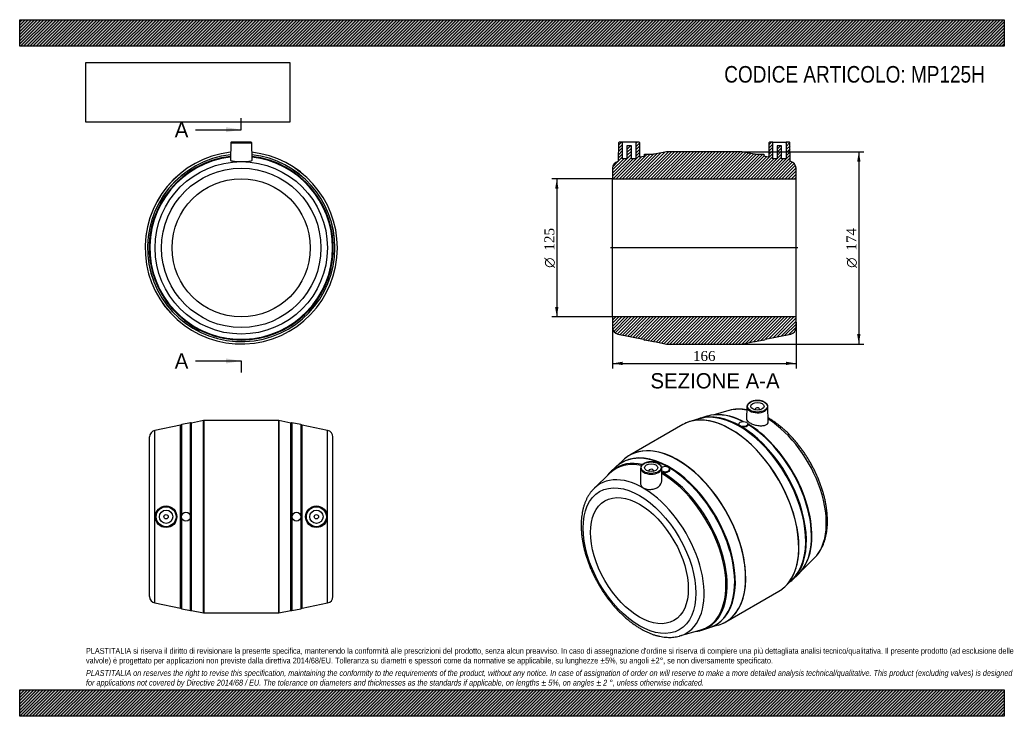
# Model space of a CAD drawing. Header units: millimetres. Extents: x 0 to 891, y 0 to 630.
import ezdxf
from ezdxf.enums import TextEntityAlignment as Align
from ezdxf.lldxf.tags import DXFTag

# ---------------------------------------------------------------- set-up
doc = ezdxf.new("R2010")
doc.units = ezdxf.units.MM
doc.header["$LTSCALE"] = 3
for name, color, linetype in [('Default', 7, 'Continuous'), ('DV4_Default', 7, 'Continuous'), ('MP125H', 7, 'Continuous')]:
    doc.layers.add(name, color=color, linetype=linetype)
doc.styles.add('SEACAD_Solid_Edge_ANSI', font='seans.ttf')
doc.styles.add('SEACAD_Solid_Edge_ANSI1_Symbols', font='semeca1.ttf')
doc.styles.add('SEACAD_Times_New_Roman', font='times.ttf')
tags = doc.linetypes.add('CENTER2', pattern=[28.575, 19.05, -3.175, 3.175, -3.175]).pattern_tags.tags
tags[10:11] = [DXFTag(74, 4), DXFTag(75, 0), DXFTag(340, '0'), DXFTag(46, 0.0), DXFTag(50, 0.0), DXFTag(44, 0.0), DXFTag(45, 0.0)]
tags[8:9] = [DXFTag(74, 4), DXFTag(75, 0), DXFTag(340, '0'), DXFTag(46, 0.0), DXFTag(50, 0.0), DXFTag(44, 0.0), DXFTag(45, 0.0)]
tags[6:7] = [DXFTag(74, 4), DXFTag(75, 0), DXFTag(340, '0'), DXFTag(46, 0.0), DXFTag(50, 0.0), DXFTag(44, 0.0), DXFTag(45, 0.0)]
tags[4:5] = [DXFTag(74, 4), DXFTag(75, 0), DXFTag(340, '0'), DXFTag(46, 0.0), DXFTag(50, 0.0), DXFTag(44, 0.0), DXFTag(45, 0.0)]
doc.dimstyles.new('ANSImm', dxfattribs={"dimtxt": 9, "dimasz": 9, "dimexe": 4.5, "dimexo": 0, "dimgap": 2.25, "dimtad": 1, "dimdsep": 46, "dimtxsty": 'SEACAD_Times_New_Roman', "dimblk1": '_SE_FILLED', "dimblk2": '_SE_FILLED', "dimsah": 1, "dimcen": 4.5, "dimazin": 0, "dimtfac": 0.85, "dimtdec": 3, "dimtofl": 0, "dimtmove": 0, "dimatfit": 3, "dimfxl": 1, "dimarcsym": 0})
picture_1 = doc.add_image_def('image1.jpg', size_in_pixel=(4302, 1260))

# ---------------------------------------------------------------- blocks, each defined once
blk = doc.blocks.new('SE')
at = {"layer": 'MP125H', "color": 7, "linetype": 'Continuous'}
for p, q in [((190.97, 518.66), (190.7, 503.13)), ((190.97, 518.66), (209.98, 518.66)), ((209.48, 519.15), (191.47, 519.15)), ((210.26, 503.13), (209.98, 518.66))]:
    blk.add_line(p, q, dxfattribs=at)
for radius in [78, 72.12, 62.5]:
    blk.add_circle((200.48, 423.65), radius, dxfattribs=at)
for centre, radius, start, end in [((191.47, 518.65), 0.5, 90, 179), ((209.48, 518.65), 0.5, 1, 90), ((200.48, 423.65), 87, 96.37346, 0), ((200.48, 423.65), 86.98, 96.37518, 0), ((200.48, 423.65), 84.83, 96.56315, 0), ((200.48, 423.65), 84.8, 96.5661, 0), ((200.48, 423.65), 87, 0, 83.62654), ((200.48, 423.65), 86.98, 0, 83.62482), ((200.48, 423.65), 84.83, 0, 83.43685), ((200.48, 423.65), 84.8, 0, 83.4339), ((200.48, 423.65), 83.33, 96.70052, 83.29948), ((200.48, 423.65), 82.72, 96.75691, 0), ((200.48, 423.65), 82.72, 0, 83.24309)]:
    blk.add_arc(centre, radius, start, end, dxfattribs=at)
for points, knots in [([(190.7, 503.13), (190.69, 502.89), (190.89, 502.68), (191.74, 502.31), (192.41, 502.16), (194.17, 501.93), (195.24, 501.85), (197.6, 501.76), (198.88, 501.73), (202.75, 501.73), (205.35, 501.79), (207.23, 501.99)], [0.630641, 0.630641, 0.630641, 0.630641, 0.6875, 0.6875, 0.75, 0.75, 0.8125, 0.8125, 0.875, 0.875, 1, 1, 1, 1]), ([(207.23, 501.99), (208.18, 502.09), (208.92, 502.23), (209.95, 502.6), (210.23, 502.82), (210.25, 503.09), (210.26, 503.11), (210.26, 503.13)], [0, 0, 0, 0, 0.0625, 0.0625, 0.125, 0.125, 0.1290584, 0.1290584, 0.1290584, 0.1290584])]:
    blk.add_open_spline(points, degree=3, knots=knots, dxfattribs=at)
blk = doc.blocks.new('SE1')
at = {"layer": 'MP125H', "color": 7, "linetype": 'Continuous'}
for p, q in [((641.83, 276.66), (627.13, 272.48)), ((658.09, 280.05), (657.85, 268.74)), ((665.6, 277.77), (665.6, 277.11)), ((669.6, 277.11), (669.6, 277.77)), ((677.4, 266.45), (677.11, 280.05)), ((615.5, 269.18), (606.86, 266.72)), ((621.73, 271.32), (615.43, 269.37)), ((599.99, 263.83), (552.05, 236.15)), ((650.87, 264.29), (650.87, 264.06)), ((658.87, 263.22), (658.87, 264.29)), ((539.53, 225.55), (534.69, 221.07)), ((546.11, 231.65), (541.7, 227.37)), ((561.93, 224.52), (561.64, 210.94)), ((581.18, 213.26), (580.94, 224.52)), ((588.16, 223.24), (588.16, 223.47)), ((533.74, 219.65), (520.02, 206.32)), ((569.44, 222.25), (569.44, 221.59)), ((573.44, 221.59), (573.44, 222.25)), ((708.01, 132.28), (719.02, 142.96)), ((699.51, 123.74), (704.35, 128.22)), ((692.93, 117.64), (699.38, 123.9)), ((639.05, 85.46), (686.99, 113.14)), ((626.27, 80.89), (632.18, 82.57)), ((597.2, 72.63), (615.6, 77.86)), ((617.31, 77.96), (623.61, 79.92))]:
    blk.add_line(p, q, dxfattribs=at)
for centre, radius, start, end in [((651.72, 231.86), 45.87, 82.09717, 102.15784), ((631.85, 227.5), 45.17, 63.43396, 97.95321), ((559.06, 205.21), 28.12, 107.41801, 126.74501), ((567.53, 190.44), 45.12, 141.99768, 143.94279), ((582.98, 223.4), 3.24, 231.93341, 252.9959), ((669.89, 159.66), 46.89, 322.36295, 359.26646), ((615.71, 107.07), 28.21, 293.58437, 312.33705), ((607.21, 122.24), 45.62, 275.89867, 277.84437)]:
    blk.add_arc(centre, radius, start, end, dxfattribs=at)
for centre, major_axis in [((667.6, 280.38), (-9.01, 0)), ((667.6, 280.38), (-6, 0)), ((654.87, 264.29), (-4, 0)), ((571.44, 224.86), (-9.01, 0)), ((571.44, 224.86), (6, 0)), ((560.83, 140.76), (36.06, -62.46)), ((560.83, 140.76), (31.25, -54.13))]:
    blk.add_ellipse(centre, major_axis=major_axis, ratio=0.57735, dxfattribs=at)
for centre, major_axis, start_param, end_param in [((674.81, 206.57), (39, -67.55), -3.290463, -3.286085), ((674.81, 206.57), (39, -67.55), 2.66543, 2.992722), ((667.6, 279.98), (9.51, 0), 3.12925, 6.252611), ((667.6, 277.77), (-2, 0), 2.451776, 6.283185), ((667.6, 277.77), (-2, 0), 0, 0.689817), ((667.6, 279.98), (9.51, 0), 0, 0.012343), ((667.6, 279.98), (9.51, 0), 6.252611, 6.283185), ((643.63, 188.56), (-43.49, 75.33), 5.979775, 6.213471), ((643.49, 188.48), (43.5, -75.34), 0.135615, 3.002005), ((651.97, 193.38), (-42.4, 73.44), 6.078011, 6.210369), ((643.63, 188.56), (-43.49, 75.33), 3.451344, 5.979775), ((651.34, 193.01), (42.38, -73.4), 0.144492, 2.9971), ((651.97, 193.38), (-42.4, 73.44), 3.348631, 6.078011), ((657.63, 196.65), (41.66, -72.16), -3.348862, -3.271808), ((657.63, 196.65), (41.66, -72.16), 2.41509, 2.934324), ((658.41, 197.1), (41.36, -71.64), -3.864986, -3.819904), ((674.81, 206.57), (39, -67.55), 0.145934, 2.310135), ((643.49, 188.48), (43.5, -75.34), 3.002005, 3.141593), ((658.41, 197.1), (41.36, -71.64), 0.722286, 2.348292), ((657.63, 196.65), (41.66, -72.16), 0.205374, 2.335102), ((595.41, 160.72), (43.49, -75.33), 0, 3.16192), ((595.55, 160.8), (-43.5, 75.34), 3.277548, 6.143383), ((587.07, 155.91), (42.4, -73.44), 0, 3.204238), ((595.41, 160.72), (43.49, -75.33), 3.16192, 3.286085), ((595.55, 160.8), (-43.5, 75.34), 0, 0.072961), ((587.7, 156.27), (42.38, -73.4), 0.119625, 3.019855), ((595.55, 160.8), (-43.5, 75.34), 6.143383, 6.283185), ((581.41, 152.64), (41.66, -72.16), 3.210548, 3.348043), ((580.63, 152.19), (41.36, -71.64), 2.666927, 3.286085), ((581.41, 152.64), (41.66, -72.16), 2.663462, 3.210548), ((587.07, 155.91), (42.4, -73.44), 3.204238, 3.271808), ((571.44, 224.46), (9.51, 0), 3.12925, 6.252611), ((571.44, 222.25), (2, 0), 0, 3.83141), ((584.16, 223.47), (4, 0), 0, 2.545724), ((571.44, 224.46), (9.51, 0), 0, 0.012343), ((571.44, 224.46), (9.51, 0), 6.252611, 6.283185), ((584.16, 223.47), (4, 0), 3.79857, 6.283185), ((564.23, 142.72), (39, -67.55), 0, 3.286085), ((571.44, 222.25), (2, 0), 5.593368, 6.283185), ((580.63, 152.19), (41.36, -71.64), 0, 2.34896), ((581.41, 152.64), (41.66, -72.16), -0.064988, 2.3455), ((674.81, 206.57), (39, -67.55), 0.144492, 0.145934), ((651.97, 193.38), (-42.4, 73.44), 3.214409, 3.348631), ((657.63, 196.65), (41.66, -72.16), 0.130216, 0.205374), ((643.49, 188.48), (43.5, -75.34), 0, 0.135615), ((643.63, 188.56), (-43.49, 75.33), 3.211317, 3.451344), ((595.55, 160.8), (-43.5, 75.34), 3.068643, 3.277548), ((580.63, 152.19), (41.36, -71.64), 6.138693, 6.283185), ((587.07, 155.91), (42.4, -73.44), 6.15297, 6.22332), ((587.07, 155.91), (42.4, -73.44), 6.22332, 6.283185), ((595.41, 160.72), (43.49, -75.33), 6.138693, 6.275931), ((595.41, 160.72), (43.49, -75.33), 6.275931, 6.283185), ((564.23, 142.72), (39, -67.55), 6.138693, 6.283185), ((581.41, 152.64), (41.66, -72.16), -0.207271, -0.064988)]:
    blk.add_ellipse(centre, major_axis=major_axis, ratio=0.57735, start_param=start_param, end_param=end_param, dxfattribs=at)
for points, knots in [([(677.09, 279.79), (677.1, 280.02), (677.11, 280.46), (676.92, 281.21), (676.56, 281.95), (676.03, 282.67), (675.35, 283.33), (674.52, 283.93), (673.55, 284.46), (672.48, 284.9), (671.31, 285.25), (670.07, 285.5), (668.79, 285.65), (667.49, 285.69), (666.19, 285.63), (664.92, 285.46), (663.69, 285.2), (662.54, 284.83), (661.48, 284.37), (660.53, 283.83), (659.71, 283.21), (659.04, 282.52), (658.53, 281.77), (658.22, 280.99), (658.08, 280.39), (658.1, 280.1), (658.11, 280.06)], [0, 0, 0, 0, 0.033698, 0.075545, 0.117543, 0.160134, 0.203407, 0.247175, 0.29118, 0.335225, 0.379225, 0.423165, 0.467059, 0.510927, 0.554793, 0.59868, 0.64261, 0.686611, 0.730707, 0.774911, 0.81921, 0.863489, 0.907513, 0.950963, 0.993625, 1, 1, 1, 1]), ([(657.85, 268.74), (657.85, 268.71), (657.85, 268.69), (657.87, 268.13), (658.13, 267.58), (659.15, 266.46), (659.89, 265.9), (661.75, 264.85), (662.86, 264.36), (665.24, 263.56), (666.53, 263.24), (667.81, 263.03)], [0.7465167, 0.7465167, 0.7465167, 0.7465167, 0.75, 0.75, 0.8125, 0.8125, 0.875, 0.875, 0.9375, 0.9375, 1, 1, 1, 1]), ([(719.06, 143.03), (719.28, 143.23), (719.99, 143.9), (721.26, 145.33), (722.73, 147.21), (724.11, 149.24), (725.36, 151.41), (726.5, 153.7), (727.52, 156.12), (728.41, 158.66), (729.17, 161.31), (729.8, 164.07), (730.3, 166.92), (730.66, 169.87), (730.89, 172.89), (730.98, 176), (730.94, 179.16), (730.77, 182.39), (730.46, 185.67), (730.03, 188.99), (729.46, 192.34), (728.77, 195.72), (727.96, 199.13), (727.02, 202.54), (725.97, 205.97), (724.79, 209.39), (723.51, 212.8), (722.11, 216.19), (720.61, 219.57), (719, 222.91), (717.29, 226.21), (715.49, 229.47), (713.59, 232.68), (711.61, 235.83), (709.54, 238.91), (707.39, 241.92), (705.17, 244.84), (702.88, 247.69), (700.52, 250.44), (698.1, 253.09), (695.62, 255.64), (693.1, 258.08), (690.52, 260.4), (687.91, 262.6), (685.26, 264.67), (682.58, 266.62), (679.95, 268.37), (678.14, 269.48), (677.33, 269.95)], [0, 0, 0, 0, 0.0070211, 0.0278833, 0.0488723, 0.0700124, 0.0913186, 0.1127956, 0.1344386, 0.1562344, 0.178164, 0.2002046, 0.2223321, 0.2445235, 0.2667581, 0.2890183, 0.3112897, 0.333559, 0.3558185, 0.3780637, 0.4002915, 0.4225007, 0.4446907, 0.4668621, 0.489016, 0.511154, 0.5332777, 0.5553894, 0.577491, 0.599585, 0.6216736, 0.6437591, 0.6658441, 0.6879305, 0.7100204, 0.7321161, 0.75422, 0.7763347, 0.7984623, 0.8206053, 0.8427659, 0.8649461, 0.8871477, 0.909372, 0.93162, 0.9538918, 0.9761864, 0.9970495, 0.9970495, 0.9970495, 0.9970495]), ([(658.87, 263.21), (658.87, 263.1), (658.85, 262.99), (658.65, 262.43), (658.12, 262.06), (656.61, 261.66), (655.63, 261.64), (653.7, 261.93), (652.74, 262.24), (651.36, 263.04), (650.93, 263.52), (650.88, 264), (650.87, 264.03), (650.87, 264.06)], [0.095556, 0.095556, 0.095556, 0.095556, 0.125, 0.125, 0.25, 0.25, 0.375, 0.375, 0.5, 0.5, 0.625, 0.625, 0.6340905, 0.6340905, 0.6340905, 0.6340905]), ([(667.81, 263.03), (669.08, 262.83), (670.32, 262.74), (672.65, 262.84), (673.71, 263.02), (675.48, 263.64), (676.2, 264.08), (677.16, 265.14), (677.41, 265.78), (677.4, 266.44), (677.4, 266.44), (677.4, 266.45)], [0, 0, 0, 0, 0.0625, 0.0625, 0.125, 0.125, 0.1875, 0.1875, 0.25, 0.25, 0.2504591, 0.2504591, 0.2504591, 0.2504591]), ([(580.92, 224.26), (580.93, 224.5), (580.94, 224.94), (580.75, 225.69), (580.39, 226.43), (579.87, 227.15), (579.18, 227.81), (578.35, 228.41), (577.39, 228.93), (576.31, 229.38), (575.14, 229.73), (573.91, 229.98), (572.63, 230.12), (571.32, 230.17), (570.02, 230.11), (568.75, 229.94), (567.53, 229.67), (566.37, 229.31), (565.31, 228.85), (564.36, 228.31), (563.54, 227.68), (562.87, 226.99), (562.37, 226.25), (562.05, 225.47), (561.92, 224.87), (561.94, 224.58), (561.94, 224.54)], [0, 0, 0, 0, 0.033698, 0.075545, 0.117543, 0.160134, 0.203407, 0.247175, 0.29118, 0.335225, 0.379225, 0.423165, 0.467059, 0.510927, 0.554793, 0.59868, 0.64261, 0.686611, 0.730707, 0.774911, 0.81921, 0.863489, 0.907513, 0.950963, 0.993625, 1, 1, 1, 1]), ([(588.16, 223.24), (588.16, 222.6), (587.86, 221.95), (586.69, 220.82), (585.81, 220.38), (583.89, 219.98), (582.87, 220.03), (582.04, 220.31)], [0.6340905, 0.6340905, 0.6340905, 0.6340905, 0.75, 0.75, 0.875, 0.875, 1, 1, 1, 1]), ([(520.01, 206.29), (519.6, 205.9), (518.73, 205.05), (517.33, 203.41), (515.88, 201.49), (514.54, 199.41), (513.32, 197.21), (512.22, 194.88), (511.24, 192.42), (510.39, 189.85), (509.67, 187.17), (509.08, 184.38), (508.62, 181.5), (508.29, 178.53), (508.11, 175.47), (508.05, 172.35), (508.13, 169.17), (508.35, 165.92), (508.69, 162.63), (509.16, 159.3), (509.77, 155.94), (510.49, 152.55), (511.35, 149.14), (512.32, 145.72), (513.41, 142.3), (514.62, 138.88), (515.94, 135.47), (517.36, 132.08), (518.9, 128.72), (520.54, 125.39), (522.27, 122.1), (524.11, 118.85), (526.03, 115.66), (528.04, 112.53), (530.13, 109.47), (532.3, 106.49), (534.55, 103.58), (536.86, 100.77), (539.24, 98.05), (541.67, 95.42), (544.16, 92.91), (546.7, 90.5), (549.29, 88.22), (551.91, 86.05), (554.57, 84.02), (557.26, 82.12), (559.97, 80.36), (562.7, 78.74), (565.45, 77.27), (568.2, 75.95), (570.95, 74.79), (573.69, 73.8), (576.42, 72.97), (579.13, 72.3), (581.81, 71.81), (584.46, 71.5), (587.06, 71.35), (589.6, 71.38), (592.09, 71.58), (594.48, 71.96), (596.25, 72.34), (597.09, 72.61), (597.23, 72.65)], [0, 0, 0, 0, 0.010576, 0.026713, 0.042955, 0.059318, 0.075811, 0.092435, 0.109185, 0.12605, 0.143012, 0.160055, 0.177159, 0.194308, 0.211486, 0.228679, 0.245879, 0.263074, 0.280261, 0.297436, 0.314597, 0.331744, 0.348875, 0.365993, 0.383097, 0.40019, 0.417272, 0.434345, 0.451411, 0.468471, 0.485528, 0.502583, 0.519638, 0.536695, 0.553755, 0.57082, 0.587892, 0.604972, 0.622064, 0.639167, 0.656285, 0.673419, 0.690569, 0.707737, 0.724923, 0.742128, 0.75935, 0.776587, 0.793835, 0.811089, 0.828339, 0.845571, 0.862774, 0.879928, 0.897015, 0.914015, 0.930909, 0.947678, 0.964313, 0.980808, 0.997166, 1, 1, 1, 1]), ([(561.64, 210.94), (561.62, 210.16), (561.83, 209.4), (562.71, 207.97), (563.41, 207.3), (566.06, 205.67), (568.59, 205.06), (571.2, 205.19)], [0.7539077, 0.7539077, 0.7539077, 0.7539077, 0.8125, 0.8125, 0.875, 0.875, 1, 1, 1, 1]), ([(571.2, 205.19), (572.5, 205.26), (573.78, 205.5), (576.17, 206.34), (577.26, 206.93), (580, 209.07), (581.1, 211.03), (581.19, 213.03), (581.19, 213.15), (581.18, 213.26)], [0, 0, 0, 0, 0.0625, 0.0625, 0.125, 0.125, 0.25, 0.25, 0.2576571, 0.2576571, 0.2576571, 0.2576571])]:
    blk.add_open_spline(points, degree=3, knots=knots, dxfattribs=at)
blk = doc.blocks.new('SE2')
at = {"layer": 'MP125H', "color": 7, "linetype": 'Continuous'}
for p, q in [((166.38, 267.47), (155.48, 265.25)), ((166.38, 93.51), (166.38, 267.47)), ((166.58, 267.49), (166.58, 93.49)), ((234.37, 267.49), (166.58, 267.49)), ((234.37, 93.49), (234.37, 267.49)), ((234.57, 267.47), (234.57, 93.51)), ((245.48, 265.25), (234.57, 267.47)), ((145.48, 263.21), (122.28, 258.49)), ((122.28, 102.49), (122.28, 258.49)), ((145.48, 97.77), (145.48, 263.21)), ((154.59, 265.29), (146.58, 263.81)), ((146.58, 181.38), (146.58, 263.81)), ((154.59, 95.69), (154.59, 265.29)), ((155.48, 95.73), (155.48, 265.25)), ((245.48, 95.73), (245.48, 265.25)), ((246.36, 265.29), (246.36, 95.69)), ((254.37, 263.81), (246.36, 265.29)), ((254.37, 263.81), (254.37, 181.38)), ((255.48, 97.77), (255.48, 263.21)), ((278.67, 258.49), (255.48, 263.21)), ((278.67, 102.49), (278.67, 258.49)), ((117.48, 108.37), (117.48, 252.61)), ((283.48, 108.37), (283.48, 252.61)), ((146.58, 97.16), (146.58, 179.6)), ((254.37, 179.6), (254.37, 97.16)), ((122.28, 102.49), (145.48, 97.77)), ((255.48, 97.77), (278.67, 102.49)), ((146.58, 97.16), (154.59, 95.69)), ((155.48, 95.73), (166.38, 93.51)), ((166.58, 93.49), (234.37, 93.49)), ((234.57, 93.51), (245.48, 95.73)), ((246.36, 95.69), (254.37, 97.16))]:
    blk.add_line(p, q, dxfattribs=at)
for centre, radius in [((132.44, 180.49), 9.77), ((132.48, 180.49), 9.51), ((132.48, 180.49), 9.01), ((268.51, 180.49), 9.77), ((268.48, 180.49), 9.51), ((268.48, 180.49), 9.01), ((132.48, 180.49), 6), ((132.48, 180.49), 2), ((150.48, 180.49), 4), ((250.48, 180.49), 4), ((268.48, 180.49), 6), ((268.48, 180.49), 2)]:
    blk.add_circle(centre, radius, dxfattribs=at)
for centre, radius, start, end in [((166.58, 266.49), 1, 90, 101.50992), ((234.37, 266.49), 1, 78.49008, 90), ((123.48, 252.61), 6, 101.50992, 180), ((146.94, 261.85), 2, 100.40545, 136.9601), ((154.95, 263.32), 2, 74.78054, 100.40545), ((246, 263.32), 2, 79.59455, 105.21946), ((254.01, 261.85), 2, 43.0399, 79.59455), ((277.48, 252.61), 6, 0, 78.49008), ((123.48, 108.37), 6, 180, 258.49008), ((277.48, 108.37), 6, 281.50992, 0), ((146.94, 99.13), 2, 223.0399, 259.59455), ((154.95, 97.66), 2, 259.59455, 285.21946), ((166.58, 94.49), 1, 258.49008, 270), ((234.37, 94.49), 1, 270, 281.50992), ((246, 97.66), 2, 254.78054, 280.40545), ((254.01, 99.13), 2, 280.40545, 316.9601)]:
    blk.add_arc(centre, radius, start, end, dxfattribs=at)
blk = doc.blocks.new('SE4')
at = {"color": 7, "linetype": 'Continuous', "style": 'SEACAD_Solid_Edge_ANSI'}
blk.add_text('A', height=13.8, dxfattribs=at).set_placement((140.3, 537.43), align=Align.TOP_LEFT)
blk = doc.blocks.new('SE5')
at = {"color": 7, "linetype": 'Continuous', "style": 'SEACAD_Solid_Edge_ANSI'}
blk.add_text('A', height=13.8, dxfattribs=at).set_placement((140.3, 328.26), align=Align.TOP_LEFT)
blk = doc.blocks.new('SEANNOT_GROUP')
at = {"linetype": 'Continuous'}
blk.add_hatch(color=7, dxfattribs=at).paths.add_polyline_path([(186.68, 528.23), (200.48, 530.53), (186.68, 532.83)])
at = {"color": 7, "linetype": 'Continuous'}
blk.add_lwpolyline([(159.08, 530.53), (200.48, 530.53)], dxfattribs=at)
blk = doc.blocks.new('SEANNOT_GROUP1')
at = {"linetype": 'Continuous'}
blk.add_hatch(color=7, dxfattribs=at).paths.add_polyline_path([(186.68, 319.06), (200.48, 321.36), (186.68, 323.66)])
at = {"color": 7, "linetype": 'Continuous'}
blk.add_lwpolyline([(159.08, 321.36), (200.48, 321.36)], dxfattribs=at)
blk = doc.blocks.new('SE3')
at = {"layer": 'Default', "color": 7, "linetype": 'CENTER2'}
for p, q in [((200.48, 530.53), (200.48, 540.88)), ((200.48, 321.36), (200.48, 311.01))]:
    blk.add_line(p, q, dxfattribs=at)
at = {"layer": 'Default', "color": 7, "linetype": 'CENTER2', "const_width": 0.0001}
blk.add_lwpolyline([(200.48, 530.53), (200.48, 321.36)], dxfattribs=at)
at = {"layer": 'Default'}
for name in ['SE4', 'SEANNOT_GROUP', 'SE5', 'SEANNOT_GROUP1']:
    blk.add_blockref(name, (0, 0), dxfattribs=at)
blk = doc.blocks.new('SE6')
at = {"layer": 'MP125H', "linetype": 'Continuous'}
h = blk.add_hatch(dxfattribs=at)
h.set_pattern_fill('LINE', scale=0.62992, angle=45, style=0)
edge = h.paths.add_edge_path()
edge.add_line((693.52, 519.15), (693.52, 504.15))
edge.add_line((693.52, 504.15), (689.52, 504.15))
edge.add_line((689.52, 504.15), (689.52, 515.95))
edge.add_line((689.52, 515.95), (685.52, 515.95))
edge.add_line((685.52, 515.95), (685.52, 504.15))
edge.add_line((685.52, 504.15), (681.52, 504.15))
edge.add_line((681.52, 504.15), (681.52, 519.15))
edge.add_line((681.52, 519.15), (678.51, 519.15))
edge.add_arc((678.51, 518.65), 0.5, 90, 179)
edge.add_line((678.01, 518.66), (677.78, 505.71))
edge.add_line((677.78, 505.71), (674.52, 506.37))
edge.add_arc((673.06, 505.01), 2, 43.0399, 76.6512)
edge.add_line((673.52, 506.96), (673.52, 508.45))
edge.add_line((673.52, 508.45), (665.52, 508.45))
edge.add_line((665.52, 508.45), (665.52, 508.43))
edge.add_line((665.52, 508.43), (665.41, 508.45))
edge.add_arc((665.04, 506.48), 2, 79.59455, 105.21946)
edge.add_line((664.52, 508.41), (653.62, 510.63))
edge.add_arc((653.42, 509.65), 1, 78.49008, 90)
edge.add_line((653.42, 510.65), (585.62, 510.65))
edge.add_arc((585.62, 509.65), 1, 90, 101.50992)
edge.add_line((585.42, 510.63), (574.52, 508.41))
edge.add_arc((573.99, 506.48), 2, 74.78054, 100.40545)
edge.add_line((573.63, 508.45), (573.52, 508.43))
edge.add_line((573.52, 508.43), (573.52, 508.45))
edge.add_line((573.52, 508.45), (565.52, 508.45))
edge.add_line((565.52, 508.45), (565.52, 506.96))
edge.add_arc((565.98, 505.01), 2, 103.3488, 136.9601)
edge.add_line((564.52, 506.37), (561.25, 505.71))
edge.add_line((561.25, 505.71), (561.03, 518.66))
edge.add_arc((560.53, 518.65), 0.5, 1, 90)
edge.add_line((560.53, 519.15), (557.52, 519.15))
edge.add_line((557.52, 519.15), (557.52, 504.15))
edge.add_line((557.52, 504.15), (553.52, 504.15))
edge.add_line((553.52, 504.15), (553.52, 515.95))
edge.add_line((553.52, 515.95), (549.52, 515.95))
edge.add_line((549.52, 515.95), (549.52, 504.15))
edge.add_line((549.52, 504.15), (545.52, 504.15))
edge.add_line((545.52, 504.15), (545.52, 519.15))
edge.add_line((545.52, 519.15), (542.51, 519.15))
edge.add_arc((542.51, 518.65), 0.5, 90, 179)
edge.add_line((542.01, 518.66), (541.71, 501.73))
edge.add_line((541.71, 501.73), (541.32, 501.65))
edge.add_arc((542.52, 495.77), 6, 101.50992, 180)
edge.add_line((536.52, 495.77), (536.52, 486.15))
edge.add_line((536.52, 486.15), (702.52, 486.15))
edge.add_line((702.52, 486.15), (702.52, 495.77))
edge.add_arc((696.52, 495.77), 6, 0, 78.49008)
edge.add_line((697.72, 501.65), (697.32, 501.73))
edge.add_line((697.32, 501.73), (697.03, 518.66))
edge.add_arc((696.53, 518.65), 0.5, 1, 90)
edge.add_line((696.53, 519.15), (693.52, 519.15))
h = blk.add_hatch(dxfattribs=at)
h.set_pattern_fill('LINE', scale=0.62992, angle=45, style=0)
edge = h.paths.add_edge_path()
edge.add_arc((542.52, 351.53), 6, 180, 258.49008)
edge.add_line((541.32, 345.65), (564.52, 340.93))
edge.add_arc((565.98, 342.29), 2, 223.0399, 259.59455)
edge.add_line((565.62, 340.33), (573.63, 338.85))
edge.add_arc((573.99, 340.82), 2, 259.59455, 285.21946)
edge.add_line((574.52, 338.89), (585.42, 336.67))
edge.add_arc((585.62, 337.65), 1, 258.49008, 270)
edge.add_line((585.62, 336.65), (653.42, 336.65))
edge.add_arc((653.42, 337.65), 1, 270, 281.50992)
edge.add_line((653.62, 336.67), (664.52, 338.89))
edge.add_arc((665.04, 340.82), 2, 254.78054, 280.40545)
edge.add_line((665.41, 338.85), (673.42, 340.33))
edge.add_arc((673.06, 342.29), 2, 280.40545, 316.9601)
edge.add_line((674.52, 340.93), (697.72, 345.65))
edge.add_arc((696.52, 351.53), 6, 281.50992, 360)
edge.add_line((702.52, 351.53), (702.52, 361.15))
edge.add_line((702.52, 361.15), (536.52, 361.15))
edge.add_line((536.52, 361.15), (536.52, 351.53))
at = {"layer": 'DV4_Default', "color": 7, "linetype": 'CENTER2'}
blk.add_line((704.27, 423.65), (534.77, 423.65), dxfattribs=at)
at = {"layer": 'MP125H', "color": 7, "linetype": 'Continuous'}
for p, q in [((542.01, 518.66), (541.71, 501.73)), ((545.52, 519.15), (542.51, 519.15)), ((557.52, 519.15), (545.52, 519.15)), ((545.52, 504.15), (545.52, 519.15)), ((557.52, 519.15), (557.52, 504.15)), ((560.53, 519.15), (557.52, 519.15)), ((561.25, 505.71), (561.03, 518.66)), ((678.01, 518.66), (677.78, 505.71)), ((681.52, 519.15), (678.51, 519.15)), ((681.52, 519.15), (693.52, 519.15)), ((681.52, 504.15), (681.52, 519.15)), ((693.52, 519.15), (693.52, 504.15)), ((696.53, 519.15), (693.52, 519.15)), ((697.32, 501.73), (697.03, 518.66)), ((549.52, 515.95), (549.52, 504.15)), ((553.52, 515.95), (549.52, 515.95)), ((553.52, 504.15), (553.52, 515.95)), ((565.52, 508.45), (573.52, 508.45)), ((565.52, 506.96), (565.52, 508.45)), ((573.63, 508.45), (573.52, 508.43)), ((573.52, 508.45), (573.52, 508.43)), ((585.42, 510.63), (574.52, 508.41)), ((653.42, 510.65), (585.62, 510.65)), ((664.52, 508.41), (653.62, 510.63)), ((665.52, 508.43), (665.41, 508.45)), ((665.52, 508.45), (673.52, 508.45)), ((665.52, 508.43), (665.52, 508.45)), ((673.52, 508.45), (673.52, 506.96)), ((689.52, 515.95), (685.52, 515.95)), ((685.52, 515.95), (685.52, 504.15)), ((689.52, 504.15), (689.52, 515.95)), ((541.71, 501.73), (541.32, 501.65)), ((549.52, 504.15), (545.52, 504.15)), ((557.52, 504.15), (553.52, 504.15)), ((564.52, 506.37), (561.25, 505.71)), ((677.78, 505.71), (674.52, 506.37)), ((685.52, 504.15), (681.52, 504.15)), ((693.52, 504.15), (689.52, 504.15)), ((697.72, 501.65), (697.32, 501.73)), ((536.52, 495.77), (536.52, 486.15)), ((702.52, 486.15), (702.52, 495.77)), ((536.52, 361.15), (536.52, 486.15)), ((536.52, 486.15), (702.52, 486.15)), ((702.52, 361.15), (702.52, 486.15)), ((536.52, 361.15), (536.52, 351.53)), ((702.52, 361.15), (536.52, 361.15)), ((702.52, 351.53), (702.52, 361.15)), ((541.32, 345.65), (564.52, 340.93)), ((565.62, 340.33), (573.63, 338.85)), ((574.52, 338.89), (585.42, 336.67)), ((653.62, 336.67), (664.52, 338.89)), ((665.41, 338.85), (673.42, 340.33)), ((674.52, 340.93), (697.72, 345.65)), ((585.62, 336.65), (653.42, 336.65))]:
    blk.add_line(p, q, dxfattribs=at)
for centre, radius, start, end in [((542.51, 518.65), 0.5, 90, 179), ((560.53, 518.65), 0.5, 1, 90), ((678.51, 518.65), 0.5, 90, 179), ((696.53, 518.65), 0.5, 1, 90), ((573.99, 506.48), 2, 74.78054, 100.40545), ((585.62, 509.65), 1, 90, 101.50992), ((653.42, 509.65), 1, 78.49008, 90), ((665.04, 506.48), 2, 79.59455, 105.21946), ((542.52, 495.77), 6, 101.50992, 180), ((565.98, 505.01), 2, 103.3488, 136.9601), ((673.06, 505.01), 2, 43.0399, 76.6512), ((696.52, 495.77), 6, 0, 78.49008), ((542.52, 351.53), 6, 180, 258.49008), ((696.52, 351.53), 6, 281.50992, 0), ((565.98, 342.29), 2, 223.0399, 259.59455), ((573.99, 340.82), 2, 259.59455, 285.21946), ((665.04, 340.82), 2, 254.78054, 280.40545), ((673.06, 342.29), 2, 280.40545, 316.9601), ((585.62, 337.65), 1, 258.49008, 270), ((653.42, 337.65), 1, 270, 281.50992)]:
    blk.add_arc(centre, radius, start, end, dxfattribs=at)
blk = doc.blocks.new('GDimGGroup')
at = {"layer": 'Default', "linetype": 'Continuous'}
for points in [[(760.84, 501.65), (759.34, 510.65), (757.84, 501.65)], [(760.84, 345.65), (757.84, 345.65), (759.34, 336.65)]]:
    blk.add_hatch(color=7, dxfattribs=at).paths.add_polyline_path(points)
at = {"layer": 'Default', "color": 7, "linetype": 'Continuous'}
for p, q in [((653.42, 510.65), (763.84, 510.65)), ((759.34, 510.65), (759.34, 336.65)), ((653.42, 336.65), (763.84, 336.65))]:
    blk.add_line(p, q, dxfattribs=at)
for s, style, p in [('174', 'SEACAD_Times_New_Roman', (748.09, 421.25)), ('O', 'SEACAD_Solid_Edge_ANSI1_Symbols', (748.09, 405.58))]:
    blk.add_text(s, height=9, rotation=90, dxfattribs=dict(at, style=style)).set_placement(p, align=Align.TOP_LEFT)
blk = doc.blocks.new('DMBLK40')
at = {"layer": 'Default', "linetype": 'Continuous'}
for points in [[(545.52, 317.65), (545.52, 320.65), (536.52, 319.15)], [(693.52, 317.65), (702.52, 319.15), (693.52, 320.65)]]:
    blk.add_hatch(color=7, dxfattribs=at).paths.add_polyline_path(points)
at = {"layer": 'Default', "color": 7, "linetype": 'Continuous'}
for p, q in [((536.52, 356.34), (536.52, 314.65)), ((702.52, 356.34), (702.52, 314.65)), ((536.52, 319.15), (702.52, 319.15))]:
    blk.add_line(p, q, dxfattribs=at)
at = {"layer": 'Default', "color": 7, "linetype": 'Continuous', "style": 'SEACAD_Times_New_Roman'}
blk.add_text('166', height=9, dxfattribs=at).set_placement((609.28, 330.4), align=Align.TOP_LEFT)
blk = doc.blocks.new('_SE_FILLED')
at = {"color": 0}
blk.add_line((0, 0), (-1, 0), dxfattribs=at)
blk.add_solid([(0, 0), (-1, -0.1665), (-1, 0.1665), (0, 0)], dxfattribs=at)
blk = doc.blocks.new('GDimGGroup1')
at = {"layer": 'Default', "linetype": 'Continuous'}
for points in [[(484.54, 477.15), (487.54, 477.15), (486.04, 486.15)], [(484.54, 370.15), (486.04, 361.15), (487.54, 370.15)]]:
    blk.add_hatch(color=7, dxfattribs=at).paths.add_polyline_path(points)
at = {"layer": 'Default', "color": 7, "linetype": 'Continuous'}
for p, q in [((536.52, 486.15), (481.54, 486.15)), ((486.04, 486.15), (486.04, 361.15)), ((536.52, 361.15), (481.54, 361.15))]:
    blk.add_line(p, q, dxfattribs=at)
for s, style, p in [('125', 'SEACAD_Times_New_Roman', (474.79, 421.25)), ('O', 'SEACAD_Solid_Edge_ANSI1_Symbols', (474.79, 405.58))]:
    blk.add_text(s, height=9, rotation=90, dxfattribs=dict(at, style=style)).set_placement(p, align=Align.TOP_LEFT)

msp = doc.modelspace()

# ---------------------------------------------------------------- hatches: boundary and pattern name
at = {"layer": 'Default', "linetype": 'Continuous'}
h = msp.add_hatch(dxfattribs=at)
h.set_pattern_fill('LINE', scale=0.629921, angle=45, style=0)
h.paths.add_polyline_path([(891, 606), (891, 630), (0, 630), (0, 606)])
for points in [[(891, 606), (891, 630), (0, 630), (0, 606)], [(891, 0), (891, 24), (0, 24), (0, 0)]]:
    msp.add_hatch(color=7, dxfattribs=at).paths.add_polyline_path(points)
h = msp.add_hatch(dxfattribs=at)
h.set_pattern_fill('LINE', scale=0.62992, angle=45, style=0)
h.paths.add_polyline_path([(891, 0), (891, 24), (0, 24), (0, 0)])

# ---------------------------------------------------------------- linework, layer by layer
at = {"layer": 'Default', "color": 7, "linetype": 'Continuous'}
for p, q in [((0, 630), (891, 630)), ((0, 606), (0, 630)), ((891, 630), (891, 606)), ((891, 606), (0, 606)), ((0, 24), (891, 24)), ((0, 0), (0, 24)), ((891, 24), (891, 0)), ((891, 0), (0, 0))]:
    msp.add_line(p, q, dxfattribs=at)

# ---------------------------------------------------------------- block references
at = {"layer": 'Default'}
for name in ['SE3', 'SE', 'SE6', 'GDimGGroup', 'GDimGGroup1', 'SE1', 'SE2']:
    msp.add_blockref(name, (0, 0), dxfattribs=at)

# ---------------------------------------------------------------- texts
at = {"layer": 'Default', "color": 7, "linetype": 'Continuous', "style": 'SEACAD_Solid_Edge_ANSI'}
msp.add_text('SEZIONE A-A', height=13.8, dxfattribs=at).set_placement((570.791, 310.325), align=Align.TOP_LEFT)
at = {"layer": 'Default', "attachment_point": 1}
for s, insert, char_height, width in [('{\\fArial Narrow|b0||i0||c0|p34;\\C7;\\H15.;\\W1.;CODICE ARTICOLO: MP125H}', (637.561, 588.101), 15, 237.89879), ("{\\fArial Narrow|b0||i0||c0|p34;\\C7;\\H5.25;\\W1.;PLASTITALIA si riserva il diritto di revisionare la presente specifica, mantenendo la conformità alle prescrizioni del prodotto, senza alcun preavviso. In caso di assegnazione d'ordine si riserva di compiere una più dettagliata analisi tecnico/qualitativa. Il presente prodotto (ad esclusione delle \\P}{\\fArial Narrow|b0||i0||c0|p34;\\C7;\\H5.25;\\W1.;valvole) è progettato per applicazioni non previste dalla direttiva 2014/68/EU. Tolleranza su diametri e spessori come da normative se applicabile, su lunghezze ±5%, su angoli ±2°, se non diversamente specificato.\\P}{\\fArial Narrow|b0||i0||c0|p34;\\C7;\\H1.5;\\W1.;   \\P}{\\fArial Narrow|b0||i1||c0|p34;\\C7;\\H5.25;\\W1.;PLASTITALIA on reserves the right to revise this specification, maintaining the conformity to the requirements of the product, without any notice. In case of assignation of order on will reserve to make a more detailed analysis technical/qualitative. This product (excluding valves) is designed \\P}{\\fArial Narrow|b0||i1||c0|p34;\\C7;\\H5.25;\\W1.;for applications not covered by Directive 2014/68 / EU. The tolerance on diameters and thicknesses as the standards if applicable, on lengths ± 5%, on angles ± 2 °, unless otherwise indicated.\\P}", (60, 61.807), 5.25, 771)]:
    msp.add_mtext(s, dxfattribs=dict(at, insert=insert, char_height=char_height, width=width))

# ---------------------------------------------------------------- dimensions: what is measured, and where the dimension line sits
at = {"layer": 'Default', "color": 7, "linetype": 'Continuous'}
dim = msp.add_linear_dim(base=(536.519, 319.151), p1=(536.519, 356.341), p2=(702.519, 356.341), angle=0, text='\\A1;<>', dimstyle='ANSImm', dxfattribs=at)
dim.commit()
dim.dimension.update_dxf_attribs({"geometry": 'DMBLK40', "text_midpoint": (619.519, 319.151), "dimtype": 161})

# ---------------------------------------------------------------- pictures from other files: only their frames are drawn
image = msp.add_image(picture_1, insert=(60, 537.31), size_in_units=(184.371, 54))
image.dxf.flags = 7

doc.saveas('drawing.dxf')
